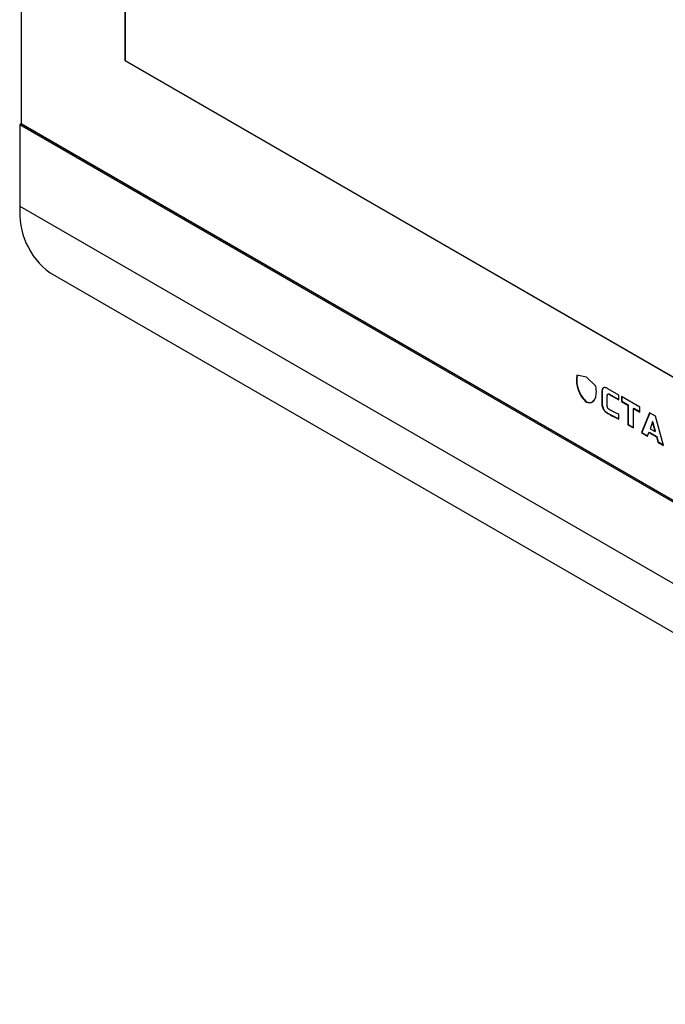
# Model space of a CAD drawing. Header units: millimetres. Extents: x -2 to 680, y -14 to 429.
# Tile 1 of 13: x 11 to 77, y 1 to 102. Entities that reach past the tile are written whole.
import ezdxf

# ---------------------------------------------------------------- set-up
doc = ezdxf.new("R2010")
doc.units = ezdxf.units.MM

msp = doc.modelspace()

# ---------------------------------------------------------------- linework, layer by layer
at = {"color": 7, "linetype": 'Continuous', "lineweight": 25}
for p, q in [((10.7578, 188.5761), (10.7578, 91.5711)), ((21.5058, 98.0636), (21.5058, 169.3476)), ((21.52, 169.3394), (21.52, 98.0717)), ((21.5058, 98.0636), (21.52, 98.0717)), ((130.7538, 34.996), (21.5058, 98.0636)), ((21.52, 98.0717), (130.7538, 35.0124)), ((10.7578, 91.5711), (10.7225, 91.5506)), ((10.7225, 91.5506), (141.5372, 16.0329)), ((10.7578, 91.5711), (141.5019, 16.0941)), ((141.4665, 15.9104), (10.6517, 91.4282)), ((10.6517, 91.4282), (10.6517, 83.044)), ((10.6517, 83.044), (105.8333, 28.0969)), ((13.759, 76.1764), (144.5737, 0.6586)), ((69.1379, 65.384), (68.1501, 65.5993)), ((70.1257, 64.4588), (69.1379, 65.384)), ((72.485, 63.5493), (71.3591, 64.1993)), ((70.769, 63.8585), (70.7336, 63.8381)), ((70.7336, 63.8381), (70.7336, 62.6824)), ((70.769, 63.8585), (70.769, 62.7028)), ((71.2966, 62.3574), (71.2966, 63.513)), ((71.3833, 63.6715), (71.3391, 63.646)), ((71.5196, 63.6419), (71.4842, 63.6215)), ((71.4842, 63.6215), (72.485, 63.0437)), ((71.5196, 63.6419), (72.485, 63.0845)), ((72.485, 63.0437), (72.485, 63.5493)), ((74.6427, 62.3037), (72.7662, 63.387)), ((72.7662, 63.387), (72.7662, 62.8814)), ((72.8015, 63.3666), (72.8015, 62.9018)), ((69.1733, 62.8247), (69.1379, 62.8043)), ((70.769, 62.7028), (70.7336, 62.6824)), ((70.9129, 62.0997), (70.8775, 62.0793)), ((72.8015, 62.9018), (72.7662, 62.8814)), ((72.7662, 62.8814), (73.423, 62.5022)), ((72.8015, 62.9018), (73.4584, 62.5226)), ((73.4584, 62.5226), (73.423, 62.5022)), ((73.423, 62.5022), (73.423, 60.4798)), ((73.4584, 62.5226), (73.4584, 60.5002)), ((74.0213, 62.1977), (73.9859, 62.1773)), ((73.9859, 62.1773), (74.6427, 61.7981)), ((73.9859, 60.1548), (73.9859, 62.1773)), ((74.0213, 62.1977), (74.6427, 61.8389)), ((74.6427, 61.7981), (74.6427, 62.3037)), ((71.3632, 61.6736), (71.3278, 61.6532)), ((72.485, 61.0573), (72.485, 61.5449)), ((75.6588, 61.7172), (74.83, 59.6675)), ((75.6808, 61.7045), (74.8654, 59.6879)), ((76.2843, 61.3561), (75.6588, 61.7172)), ((77.1131, 58.3495), (76.2843, 61.3561)), ((73.4584, 60.5002), (73.423, 60.4798)), ((73.423, 60.4798), (73.9859, 60.1548)), ((73.4584, 60.5002), (73.9859, 60.1956)), ((75.9716, 60.7782), (75.7214, 60.0739)), ((75.7214, 60.0739), (76.2218, 59.785)), ((76.0069, 60.7986), (75.9716, 60.7782)), ((76.2218, 59.785), (75.9716, 60.7782)), ((76.2571, 59.8054), (76.0069, 60.7986)), ((74.8654, 59.6879), (74.83, 59.6675)), ((74.83, 59.6675), (75.4399, 59.3154)), ((74.8654, 59.6879), (75.4526, 59.3489)), ((75.4399, 59.3154), (75.5807, 59.6856)), ((75.616, 59.706), (75.5807, 59.6856)), ((75.5807, 59.6856), (76.3625, 59.2343)), ((75.616, 59.706), (76.3979, 59.2547)), ((76.2571, 59.8054), (76.2218, 59.785)), ((76.3979, 59.2547), (76.3625, 59.2343)), ((76.3625, 59.2343), (76.5032, 58.7016)), ((76.3979, 59.2547), (76.5386, 58.722)), ((76.5386, 58.722), (76.5032, 58.7016)), ((76.5032, 58.7016), (77.1131, 58.3495)), ((76.5386, 58.722), (77.0998, 58.398))]:
    msp.add_line(p, q, dxfattribs=at)
for centre, radius, start, end in [((10.8053, 91.4212), 0.1537, 122.605478, 177.394522), ((18.2616, 82.3503), 7.6414, 174.790937, 233.896883)]:
    msp.add_arc(centre, radius, start, end, dxfattribs=at)
for points, knots in [([(68.1501, 65.5993), (68.1294, 65.4055), (68.0909, 65.046), (68.1513, 64.4678), (68.3292, 63.8853), (68.6642, 63.291), (68.9747, 62.972), (69.1379, 62.8043)], [0, 0, 0, 0, 0.22405071, 0.41571123, 0.58655054, 0.78269629, 1, 1, 1, 1]), ([(68.1854, 65.6197), (68.1647, 65.426), (68.1263, 65.0664), (68.1867, 64.4882), (68.3646, 63.9057), (68.6995, 63.3114), (69.0101, 62.9924), (69.1733, 62.8247)], [0, 0, 0, 0, 0.22405071, 0.41571123, 0.58655054, 0.78269629, 1, 1, 1, 1]), ([(69.1379, 62.8043), (69.3421, 62.7831), (69.7336, 62.7425), (70.0805, 63.1367), (70.1904, 63.7417), (70.1485, 64.206), (70.1257, 64.4588)], [0, 0, 0, 0, 0.27162143, 0.52089956, 0.73915526, 1, 1, 1, 1]), ([(70.8822, 64.3031), (70.8564, 64.2818), (70.802, 64.237), (70.7442, 64.0813), (70.7378, 63.9344), (70.7336, 63.8381)], [0, 0, 0, 0, 0.23631451, 0.49942392, 1, 1, 1, 1]), ([(70.9175, 64.3235), (70.8918, 64.3022), (70.8374, 64.2574), (70.7795, 64.1017), (70.7731, 63.9548), (70.769, 63.8585)], [0, 0, 0, 0, 0.23631451, 0.49942392, 1, 1, 1, 1]), ([(71.3591, 64.1993), (71.2508, 64.258), (71.0757, 64.3529), (70.9356, 64.3168), (70.8822, 64.3031)], [0, 0, 0, 0, 0.61822478, 1, 1, 1, 1]), ([(71.2966, 63.513), (71.2976, 63.5371), (71.2994, 63.5816), (71.3193, 63.6319), (71.3561, 63.6599), (71.414, 63.6578), (71.4594, 63.6343), (71.4842, 63.6215)], [0, 0, 0, 0, 0.210528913, 0.388955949, 0.552617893, 0.755892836, 1, 1, 1, 1]), ([(71.3804, 63.6666), (71.3837, 63.6694), (71.4001, 63.6832), (71.4502, 63.6768), (71.4951, 63.6542), (71.5196, 63.6419)], [0, 0, 0, 0, 0.10420048, 0.51122077, 1, 1, 1, 1]), ([(69.1733, 62.8247), (69.3892, 62.7852), (69.6751, 62.7328), (69.8289, 62.9288), (69.8666, 62.9767)], [0, 0, 0, 0, 0.75533904, 1, 1, 1, 1]), ([(70.7336, 62.6824), (70.7372, 62.5629), (70.7432, 62.3681), (70.84, 62.1598), (70.8775, 62.0793)], [0, 0, 0, 0, 0.61340651, 1, 1, 1, 1]), ([(70.769, 62.7028), (70.7726, 62.5833), (70.7785, 62.3885), (70.8754, 62.1802), (70.9129, 62.0997)], [0, 0, 0, 0, 0.61340651, 1, 1, 1, 1]), ([(70.8775, 62.0793), (70.9075, 62.0332), (70.9704, 61.9366), (71.1247, 61.7824), (71.2476, 61.7042), (71.3278, 61.6532)], [0, 0, 0, 0, 0.24024641, 0.50416999, 1, 1, 1, 1]), ([(70.9129, 62.0997), (70.9428, 62.0536), (71.0057, 61.957), (71.1601, 61.8028), (71.283, 61.7246), (71.3632, 61.6736)], [0, 0, 0, 0, 0.24024641, 0.50416999, 1, 1, 1, 1]), ([(71.3388, 62.2012), (71.3253, 62.2299), (71.2998, 62.2839), (71.2976, 62.3339), (71.2966, 62.3574)], [0, 0, 0, 0, 0.53183447, 1, 1, 1, 1]), ([(71.4467, 62.0902), (71.4236, 62.1058), (71.3831, 62.1332), (71.3521, 62.1808), (71.3388, 62.2012)], [0, 0, 0, 0, 0.57072596, 1, 1, 1, 1]), ([(71.5906, 62.0089), (71.5627, 62.0244), (71.5147, 62.0511), (71.4668, 62.0786), (71.4467, 62.0902)], [0, 0, 0, 0, 0.58138375, 1, 1, 1, 1]), ([(71.7532, 61.9204), (71.7223, 61.937), (71.6681, 61.9661), (71.6139, 61.996), (71.5906, 62.0089)], [0, 0, 0, 0, 0.5696152, 1, 1, 1, 1]), ([(71.3278, 61.6532), (71.5244, 61.5448), (71.9108, 61.3318), (72.2959, 61.1477), (72.485, 61.0573)], [0, 0, 0, 0, 0.508819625, 1, 1, 1, 1]), ([(71.3632, 61.6736), (71.5598, 61.5651), (71.9344, 61.3585), (72.3077, 61.1799), (72.485, 61.095)], [0, 0, 0, 0, 0.52487458, 1, 1, 1, 1]), ([(71.9236, 61.8292), (71.8917, 61.8463), (71.8349, 61.8767), (71.7781, 61.9071), (71.7532, 61.9204)], [0, 0, 0, 0, 0.56225558, 1, 1, 1, 1]), ([(72.1457, 61.7155), (72.1002, 61.7382), (72.0262, 61.7752), (71.9521, 61.8142), (71.9236, 61.8292)], [0, 0, 0, 0, 0.61571801, 1, 1, 1, 1]), ([(72.485, 61.5449), (72.4162, 61.5798), (72.303, 61.637), (72.19, 61.6934), (72.1457, 61.7155)], [0, 0, 0, 0, 0.6087906, 1, 1, 1, 1])]:
    msp.add_open_spline(points, degree=3, knots=knots, dxfattribs=at)

doc.saveas('drawing.dxf')
